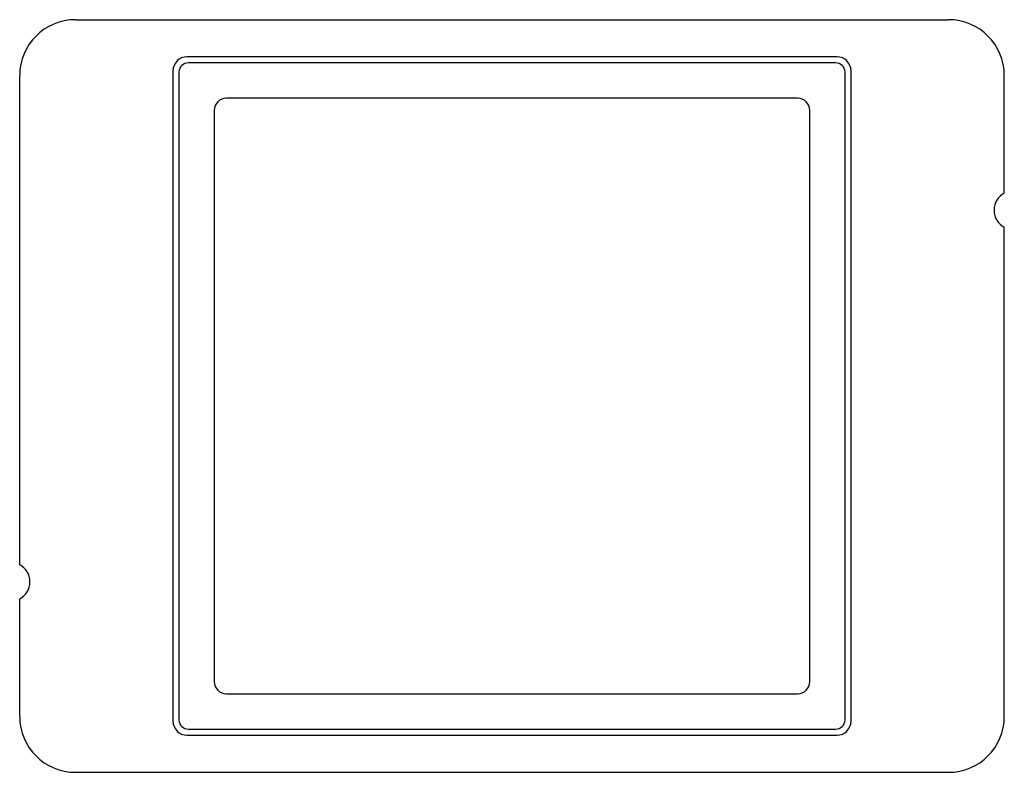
# Model space of a CAD drawing. Header units: millimetres. Extents: x -53 to 53, y -40 to 40.
import ezdxf

# ---------------------------------------------------------------- set-up
doc = ezdxf.new("R2010")
doc.units = ezdxf.units.MM

msp = doc.modelspace()

# ---------------------------------------------------------------- linework, layer by layer
at = {"layer": 'OUTLINE'}
for p, q in [((-47, 40.5), (47, 40.5)), ((-53, -18.153), (-53, 34.5)), ((53, 21.847), (53, 34.5)), ((30.75, 32.05), (-30.75, 32.05)), ((-32.05, 30.75), (-32.05, -30.75)), ((32.05, -30.75), (32.05, 30.75)), ((53, -34.5), (53, 18.153)), ((-53, -34.5), (-53, -21.847)), ((-30.75, -32.05), (30.75, -32.05)), ((-47, -40.5), (47, -40.5))]:
    msp.add_line(p, q, dxfattribs=at)
for centre, radius, start, end in [((-47, 34.5), 6, 90, 180), ((47, 34.5), 6, 0, 90), ((-30.75, 30.75), 1.3, 90, 180), ((30.75, 30.75), 1.3, 0, 90), ((54, 20), 2.1, 118.437, 241.563), ((-54, -20), 2.1, 298.437, 61.563), ((-30.75, -30.75), 1.3, 180, 270), ((30.75, -30.75), 1.3, 270, 360), ((-47, -34.5), 6, 180, 270), ((47, -34.5), 6, 270, 360)]:
    msp.add_arc(centre, radius, start, end, dxfattribs=at)
at = {"layer": 'POCKET'}
for p, q in [((35, 36.5), (-35, 36.5)), ((-36.5, 35), (-36.5, -35)), ((34.85, 35.85), (-34.85, 35.85)), ((36.5, -35), (36.5, 35)), ((-35.85, 34.85), (-35.85, -34.85)), ((35.85, -34.85), (35.85, 34.85)), ((-34.85, -35.85), (34.85, -35.85)), ((-35, -36.5), (35, -36.5))]:
    msp.add_line(p, q, dxfattribs=at)
for centre, radius, start, end in [((-35, 35), 1.5, 90, 180), ((35, 35), 1.5, 0, 90), ((-34.85, 34.85), 1, 90, 180), ((34.85, 34.85), 1, 0, 90), ((-34.85, -34.85), 1, 180, 270), ((34.85, -34.85), 1, 270, 360), ((-35, -35), 1.5, 180, 270), ((35, -35), 1.5, 270, 360)]:
    msp.add_arc(centre, radius, start, end, dxfattribs=at)

doc.saveas('drawing.dxf')
